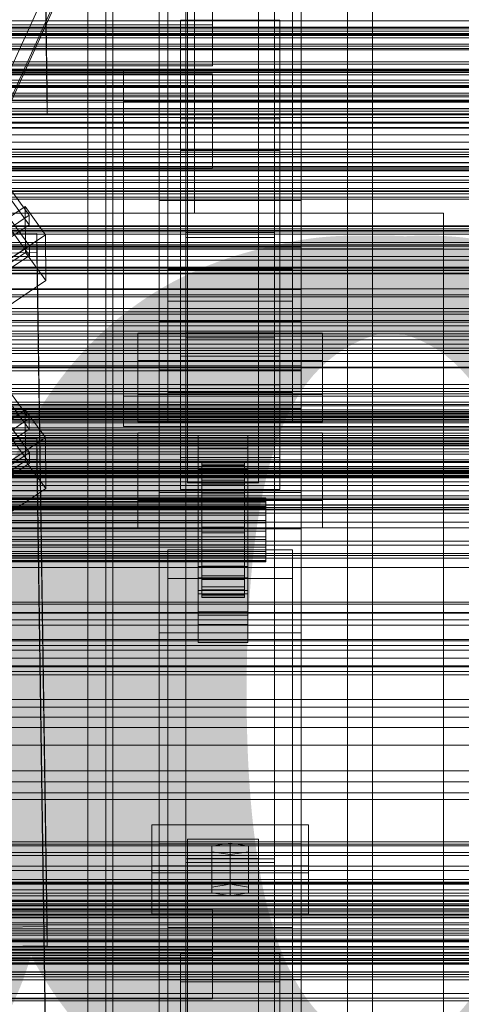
# Model space of a CAD drawing. Header units: millimetres. Extents: x -3490 to 61924, y -72580 to 6847.
# Tile 123 of 256: x 371 to 495, y -35163 to -34886. Entities that reach past the tile are written whole.
import ezdxf

# ---------------------------------------------------------------- set-up
doc = ezdxf.new("R2010")
doc.units = ezdxf.units.MM
for name, color, linetype, lineweight in [('COTAS_O', 1, 'Continuous', 0), ('COTAS_P', 1, 'Continuous', 0), ('frontal_briquetadora', 7, 'Continuous', 0), ('frontal_C01', 7, 'Continuous', 0), ('frontal_C02', 7, 'Continuous', 0), ('frontal_C03', 7, 'Continuous', 0), ('frontal_mezcladora', 7, 'Continuous', 0), ('frontal_secador', 7, 'Continuous', 0), ('frontal_tolva-C01', 7, 'Continuous', 0)]:
    doc.layers.add(name, color=color, linetype=linetype, lineweight=lineweight)
doc.dimstyles.new('R19_100', dxfattribs={"dimtxt": 250, "dimasz": 150, "dimexe": 150, "dimexo": 80, "dimgap": 100, "dimtad": 1, "dimtih": 1, "dimtoh": 1, "dimdsep": 46, "dimcen": 0.09, "dimadec": 0, "dimazin": 0, "dimtfac": 1, "dimtdec": 4, "dimtofl": 0, "dimtmove": 0, "dimatfit": 3, "dimfxl": 1, "dimtolj": 1, "dimtzin": 0, "dimarcsym": 0})

# ---------------------------------------------------------------- blocks, each defined once
blk = doc.blocks.new('DIM_R29_52')
at = {"layer": 'COTAS_P'}
for p, q in [((-1750, -34600), (-1600, -34555)), ((2600, -34600), (2450, -34555)), ((-1750, -35500), (-1750, -34600)), ((-1750, -34600), (2600, -34600)), ((-1750, -34600), (-1600, -34645)), ((2600, -34600), (2450, -34645)), ((2600, -35500), (2600, -34600))]:
    blk.add_line(p, q, dxfattribs=at)
blk.add_text('4350 P', height=250, dxfattribs=at).set_placement((425, -34500))
blk = doc.blocks.new('DIM_R29_58')
at = {"layer": 'COTAS_P'}
for p, q in [((-150, -32300), (550, -32300)), ((550, -32300), (505, -32450)), ((550, -34900), (550, -32300)), ((550, -32300), (595, -32450)), ((550, -34900), (505, -34750)), ((550, -34900), (595, -34750)), ((-150, -34900), (550, -34900))]:
    blk.add_line(p, q, dxfattribs=at)
blk.add_text('2600 P', height=250, rotation=90, dxfattribs=at).set_placement((450, -33600))
blk = doc.blocks.new('DIM_R29_61')
at = {"layer": 'COTAS_O'}
for p, q in [((-650, -34200), (-500, -34155)), ((650, -34200), (500, -34155)), ((-650, -34900), (-650, -34200)), ((-650, -34200), (650, -34200)), ((-650, -34200), (-500, -34245)), ((650, -34200), (500, -34245)), ((650, -34900), (650, -34200))]:
    blk.add_line(p, q, dxfattribs=at)
blk.add_text('1300 O', height=250, dxfattribs=at).set_placement((0, -34100))
blk = doc.blocks.new('DIM_R29_63')
at = {"layer": 'COTAS_O'}
for p, q in [((-1480, -35300), (-1330, -35255)), ((490, -35300), (340, -35255)), ((-1480, -36000), (-1480, -35300)), ((-1480, -35300), (490, -35300)), ((-1480, -35300), (-1330, -35345)), ((490, -35300), (340, -35345)), ((490, -36000), (490, -35300))]:
    blk.add_line(p, q, dxfattribs=at)
blk.add_text('1970 O', height=250, dxfattribs=at).set_placement((-495, -35200))
blk = doc.blocks.new('DIM_R29_65')
at = {"layer": 'COTAS_O'}
for p, q in [((-1400, -35300), (-1250, -35255)), ((1400, -35300), (1250, -35255)), ((-1400, -36000), (-1400, -35300)), ((-1400, -35300), (1400, -35300)), ((-1400, -35300), (-1250, -35345)), ((1400, -35300), (1250, -35345)), ((1400, -36000), (1400, -35300))]:
    blk.add_line(p, q, dxfattribs=at)
blk.add_text('2800 O', height=250, dxfattribs=at).set_placement((0, -35200))
blk = doc.blocks.new('DIM_R29_66')
at = {"layer": 'COTAS_P'}
for p, q in [((-305, -34680), (395, -34680)), ((395, -34680), (350, -34830)), ((395, -36000), (395, -34680)), ((395, -34680), (440, -34830)), ((395, -36000), (350, -35850)), ((395, -36000), (440, -35850)), ((-305, -36000), (395, -36000))]:
    blk.add_line(p, q, dxfattribs=at)
blk.add_text('1320 P', height=250, rotation=90, dxfattribs=at).set_placement((295, -35340))
blk = doc.blocks.new('DIM_R29_67')
at = {"layer": 'COTAS_P'}
for p, q in [((-305, -35300), (-155, -35255)), ((345, -35300), (195, -35255)), ((-305, -36000), (-305, -35300)), ((-305, -35300), (345, -35300)), ((-305, -35300), (-155, -35345)), ((345, -35300), (195, -35345)), ((345, -36000), (345, -35300))]:
    blk.add_line(p, q, dxfattribs=at)
blk.add_text('650 P', height=250, dxfattribs=at).set_placement((20, -35200))

msp = doc.modelspace()

# ---------------------------------------------------------------- linework, layer by layer
at = {"layer": 'frontal_briquetadora'}
for p, q in [((410, -34940), (410, -34760)), ((420, -34940), (420, -34760)), ((-490, -34940), (490, -34940)), ((320, -34940), (490, -34940)), ((410, -34940), (420, -34940)), ((490, -35980), (490, -34940)), ((340, -34950), (490, -34950)), ((490, -35980), (490, -34950))]:
    msp.add_line(p, q, dxfattribs=at)
at = {"layer": 'frontal_C01'}
for p, q in [((390, -35975), (390, -34599.343)), ((397, -35975), (397, -34599.343)), ((463, -35975), (463, -34599.343)), ((470, -35975), (470, -34599.343)), ((410, -34970.428), (410, -34646.889)), ((450, -34646.889), (450, -34970.428)), ((410, -35018.576), (410, -34695.038)), ((410, -35019.521), (410, -34695.982)), ((450, -35018.576), (450, -34695.038)), ((450, -34695.982), (450, -35019.521)), ((417.5, -35304.951), (417.5, -34702.151)), ((442.5, -34702.151), (442.5, -35304.951)), ((412.5, -34990.458), (412.5, -34711.197)), ((447.5, -34711.197), (447.5, -34990.458)), ((412.5, -34998.546), (412.5, -34719.286)), ((447.5, -34998.546), (447.5, -34719.286)), ((417.5, -35331.131), (417.5, -34728.332)), ((442.5, -35331.131), (442.5, -34728.332)), ((410, -35058.04), (410, -34734.501)), ((450, -35058.04), (450, -34734.501)), ((425, -34873.219), (425, -34886.916)), ((416, -34893.741), (416, -34885.653)), ((416, -34885.653), (444, -34885.653)), ((416, -34980.234), (416, -34885.653)), ((425, -34898.471), (425, -34884.775)), ((444, -34885.653), (444, -34893.741)), ((444, -34885.653), (444, -34980.234)), ((425, -34886.916), (-425, -34886.916)), ((425, -34898.471), (425, -34886.916)), ((444, -34893.741), (416, -34893.741)), ((416, -34893.741), (416, -34988.322)), ((444, -34988.322), (444, -34893.741)), ((-425, -34898.471), (425, -34898.471)), ((345.969, -34902.663), (373.501, -34940.517)), ((373.513, -34943.213), (345.981, -34905.359)), ((346.008, -34911.29), (373.539, -34949.145)), ((373.551, -34951.841), (346.02, -34913.987)), ((360.882, -34945.867), (372.35, -34938.131)), ((372.35, -34938.131), (372.408, -34951.072)), ((372.35, -34938.131), (378.086, -34946.017)), ((373.501, -34940.517), (362.033, -34948.253)), ((373.513, -34943.213), (373.501, -34940.517)), ((362.045, -34950.95), (373.513, -34943.213)), ((357.646, -34945.896), (375.644, -34945.651)), ((378.086, -34946.017), (366.618, -34953.754)), ((375.644, -34945.651), (375.644, -34951.044)), ((375.644, -34945.651), (378.512, -35140.762)), ((378.143, -34958.959), (378.086, -34946.017)), ((373.539, -34949.145), (362.071, -34956.881)), ((373.551, -34951.841), (373.539, -34949.145)), ((375.644, -34951.044), (357.646, -34951.289)), ((372.408, -34951.072), (360.939, -34958.809)), ((362.083, -34959.577), (373.551, -34951.841)), ((378.143, -34958.959), (372.408, -34951.072)), ((378.512, -35146.154), (375.644, -34951.044)), ((366.675, -34966.695), (378.143, -34958.959)), ((450, -34970.428), (410, -34970.428)), ((410, -34970.428), (410, -35018.576)), ((410, -35293.967), (410, -34970.428)), ((450, -35018.576), (450, -34970.428)), ((450, -34970.428), (450, -35293.967)), ((404, -34990.98), (404, -34973.724)), ((404, -34973.724), (456, -34973.724)), ((404, -34981.428), (404, -34973.724)), ((456, -34973.724), (456, -34990.98)), ((456, -34973.724), (456, -34981.428)), ((444, -34980.234), (416, -34980.234)), ((416, -34980.234), (416, -34988.322)), ((444, -34988.322), (444, -34980.234)), ((456, -34981.428), (404, -34981.428)), ((404, -34981.428), (404, -34998.684)), ((456, -34998.684), (456, -34981.428)), ((-450, -34984.295), (450, -34984.295)), ((450, -34984.295), (450, -34995.08)), ((450, -34984.295), (450, -35017.999)), ((416, -34988.322), (444, -34988.322)), ((456, -34990.98), (404, -34990.98)), ((404, -34990.98), (404, -34998.684)), ((447.5, -34990.458), (412.5, -34990.458)), ((412.5, -34990.458), (412.5, -34998.546)), ((447.5, -34998.546), (447.5, -34990.458)), ((456, -34998.684), (456, -34990.98)), ((450, -34995.08), (-450, -34995.08)), ((450, -35028.784), (450, -34995.08)), ((404, -34998.684), (456, -34998.684)), ((412.5, -34998.546), (447.5, -34998.546)), ((450, -35017.999), (-450, -35017.999)), ((410, -35018.576), (450, -35018.576)), ((410, -35342.115), (410, -35018.576)), ((450, -35028.784), (450, -35017.999)), ((450, -35342.115), (450, -35018.576)), ((450, -35019.521), (410, -35019.521)), ((410, -35019.521), (410, -35058.04)), ((410, -35343.06), (410, -35019.521)), ((450, -35058.04), (450, -35019.521)), ((450, -35019.521), (450, -35343.06)), ((-450, -35028.784), (450, -35028.784)), ((412.5, -35042.824), (412.5, -35034.736)), ((412.5, -35034.736), (447.5, -35034.736)), ((412.5, -35313.997), (412.5, -35034.736)), ((447.5, -35034.736), (447.5, -35042.824)), ((447.5, -35034.736), (447.5, -35313.997)), ((447.5, -35042.824), (412.5, -35042.824)), ((412.5, -35322.085), (412.5, -35042.824)), ((447.5, -35322.085), (447.5, -35042.824)), ((410, -35058.04), (450, -35058.04)), ((410, -35381.578), (410, -35058.04)), ((450, -35381.578), (450, -35058.04)), ((408, -35125.636), (408, -35112.155)), ((408, -35112.155), (452, -35112.155)), ((408, -35123.711), (408, -35112.155)), ((452, -35112.155), (452, -35125.636)), ((452, -35112.155), (452, -35123.711)), ((418, -35121.592), (418, -35116.199)), ((418, -35116.199), (438, -35116.199)), ((418, -35264.72), (418, -35116.199)), ((438, -35116.199), (438, -35121.592)), ((438, -35116.199), (438, -35264.72)), ((430, -35117.278), (424.804, -35118.087)), ((424.804, -35118.087), (424.804, -35119.704)), ((424.804, -35129.642), (424.804, -35118.087)), ((435.196, -35118.087), (430, -35117.278)), ((430, -35128.833), (430, -35117.278)), ((435.196, -35119.704), (435.196, -35118.087)), ((435.196, -35129.642), (435.196, -35118.087)), ((438, -35121.592), (418, -35121.592)), ((418, -35121.592), (418, -35270.113)), ((424.804, -35119.704), (430, -35120.513)), ((424.804, -35131.26), (424.804, -35119.704)), ((430, -35120.513), (435.196, -35119.704)), ((430, -35120.513), (430, -35132.069)), ((435.196, -35131.26), (435.196, -35119.704)), ((438, -35270.113), (438, -35121.592)), ((452, -35123.711), (408, -35123.711)), ((408, -35123.711), (408, -35137.191)), ((452, -35137.191), (452, -35123.711)), ((452, -35125.636), (408, -35125.636)), ((408, -35125.636), (408, -35137.191)), ((452, -35137.191), (452, -35125.636)), ((424.804, -35129.642), (430, -35128.833)), ((424.804, -35131.26), (424.804, -35129.642)), ((430, -35128.833), (435.196, -35129.642)), ((435.196, -35129.642), (435.196, -35131.26)), ((430, -35132.069), (424.804, -35131.26)), ((435.196, -35131.26), (430, -35132.069)), ((-425, -35135.832), (425, -35135.832)), ((408, -35137.191), (452, -35137.191)), ((425, -35135.832), (425, -35149.529)), ((425, -35135.832), (425, -35147.388)), ((378.512, -35140.762), (360.514, -35141.007)), ((378.512, -35146.154), (378.512, -35140.762)), ((360.514, -35146.4), (378.512, -35146.154)), ((425, -35147.388), (-425, -35147.388)), ((425, -35149.529), (-425, -35149.529)), ((416, -35156.354), (416, -35148.266)), ((416, -35148.266), (444, -35148.266)), ((416, -35244.457), (416, -35148.266)), ((425, -35161.084), (425, -35147.388)), ((425, -35161.084), (425, -35149.529)), ((444, -35148.266), (444, -35156.354)), ((444, -35148.266), (444, -35244.457)), ((444, -35156.354), (416, -35156.354)), ((416, -35156.354), (416, -35252.546)), ((444, -35252.546), (444, -35156.354)), ((-425, -35161.084), (425, -35161.084))]:
    msp.add_line(p, q, dxfattribs=at)
at = {"layer": 'frontal_C02'}
for p, q in [((390, -35975), (390, -33530.372)), ((397, -35975), (397, -33530.372)), ((463, -35975), (463, -33530.372)), ((470, -35975), (470, -33530.372)), ((390, -35975), (390, -34035.57)), ((397, -35975), (397, -34035.57)), ((463, -35975), (463, -34035.57)), ((470, -35975), (470, -34035.57)), ((417.5, -34946.786), (417.5, -34407.76)), ((442.5, -34407.76), (442.5, -34946.786)), ((417.5, -34973.672), (417.5, -34434.646)), ((442.5, -34973.672), (442.5, -34434.646)), ((410, -34936.365), (410, -34578.704)), ((450, -34578.704), (450, -34936.365)), ((410, -34984.093), (410, -34626.431)), ((450, -34984.093), (450, -34626.431)), ((375.644, -34712.717), (378.512, -34906.121)), ((378.512, -34912.083), (375.644, -34718.678)), ((410, -35117.436), (410, -34759.774)), ((450, -34759.774), (450, -35117.436)), ((412.5, -34955.758), (412.5, -34774.394)), ((447.5, -34774.394), (447.5, -34955.758)), ((412.5, -34964.7), (412.5, -34783.336)), ((447.5, -34964.7), (447.5, -34783.336)), ((410, -35155.618), (410, -34797.956)), ((450, -35155.618), (450, -34797.956)), ((390, -35975), (390, -34840.309)), ((397, -35975), (397, -34840.309)), ((463, -35975), (463, -34840.309)), ((470, -35975), (470, -34840.309)), ((418, -35009.912), (418, -34862.689)), ((438, -34862.689), (438, -35009.912)), ((418, -34868.65), (418, -35015.873)), ((438, -35015.873), (438, -34868.65)), ((-425, -34900.768), (425, -34900.768)), ((425, -34900.768), (425, -34915.909)), ((425, -34900.768), (425, -34912.223)), ((378.512, -34906.121), (360.514, -34906.365)), ((378.512, -34912.083), (378.512, -34906.121)), ((425, -34912.223), (-425, -34912.223)), ((360.514, -34912.326), (378.512, -34912.083)), ((416, -34922.355), (416, -34913.413)), ((416, -34913.413), (444, -34913.413)), ((416, -35008.764), (416, -34913.413)), ((425, -34927.364), (425, -34912.223)), ((444, -34913.413), (444, -34922.355)), ((444, -34913.413), (444, -35008.764)), ((425, -34915.909), (-425, -34915.909)), ((425, -34927.364), (425, -34915.909)), ((444, -34922.355), (416, -34922.355)), ((416, -34922.355), (416, -35017.705)), ((444, -35017.705), (444, -34922.355)), ((-425, -34927.364), (425, -34927.364)), ((450, -34936.365), (410, -34936.365)), ((410, -34936.365), (410, -34984.093)), ((410, -35294.027), (410, -34936.365)), ((450, -34984.093), (450, -34936.365)), ((450, -34936.365), (450, -35294.027)), ((442.5, -34945.388), (417.5, -34945.388)), ((417.5, -34945.388), (417.5, -34975.07)), ((417.5, -35121.685), (417.5, -34945.388)), ((417.5, -34973.672), (417.5, -34946.786)), ((417.5, -34946.786), (442.5, -34946.786)), ((442.5, -34975.07), (442.5, -34945.388)), ((442.5, -34945.388), (442.5, -35121.685)), ((442.5, -34946.786), (442.5, -34973.672)), ((-450, -34949.495), (450, -34949.495)), ((450, -34949.495), (450, -34961.417)), ((450, -34949.495), (450, -34982.905)), ((447.5, -34955.758), (412.5, -34955.758)), ((412.5, -34955.758), (412.5, -34964.7)), ((447.5, -34964.7), (447.5, -34955.758)), ((345.969, -34960.261), (373.501, -34997.783)), ((450, -34961.417), (-450, -34961.417)), ((373.513, -35000.764), (345.981, -34963.241)), ((450, -34994.827), (450, -34961.417)), ((412.5, -34964.7), (447.5, -34964.7)), ((346.008, -34969.798), (373.539, -35007.321)), ((373.551, -35010.301), (346.02, -34972.779)), ((442.5, -34973.672), (417.5, -34973.672)), ((417.5, -34975.07), (442.5, -34975.07)), ((417.5, -35151.368), (417.5, -34975.07)), ((442.5, -35151.368), (442.5, -34975.07)), ((450, -34982.905), (-450, -34982.905)), ((450, -34994.827), (450, -34982.905)), ((410, -34984.093), (450, -34984.093)), ((410, -35341.755), (410, -34984.093)), ((450, -35341.755), (450, -34984.093)), ((-450, -34994.827), (450, -34994.827)), ((360.882, -35002.995), (372.35, -34995.326)), ((372.35, -34995.326), (372.408, -35009.632)), ((372.35, -34995.326), (378.086, -35003.143)), ((373.501, -34997.783), (362.033, -35005.452)), ((373.513, -35000.764), (373.501, -34997.783)), ((362.045, -35008.433), (373.513, -35000.764)), ((404, -35020.863), (404, -35001.788)), ((404, -35001.788), (456, -35001.788)), ((404, -35009.424), (404, -35001.788)), ((421, -35006.094), (421, -35002.517)), ((421, -35002.517), (435, -35002.517)), ((421, -35042.608), (421, -35002.517)), ((435, -35002.517), (435, -35006.094)), ((435, -35002.517), (435, -35042.608)), ((456, -35001.788), (456, -35020.863)), ((456, -35001.788), (456, -35009.424)), ((357.646, -35003.454), (375.644, -35003.211)), ((378.086, -35003.143), (366.618, -35010.812)), ((375.644, -35003.211), (375.644, -35009.172)), ((375.644, -35003.211), (378.512, -35196.616)), ((378.143, -35017.449), (378.086, -35003.143)), ((373.539, -35007.321), (362.071, -35014.99)), ((373.551, -35010.301), (373.539, -35007.321)), ((435, -35006.094), (421, -35006.094)), ((421, -35006.094), (421, -35046.185)), ((435, -35046.185), (435, -35006.094)), ((375.644, -35009.172), (357.646, -35009.416)), ((372.408, -35009.632), (360.939, -35017.301)), ((362.083, -35017.97), (373.551, -35010.301)), ((378.143, -35017.449), (372.408, -35009.632)), ((378.512, -35202.577), (375.644, -35009.172)), ((456, -35009.424), (404, -35009.424)), ((404, -35009.424), (404, -35028.499)), ((444, -35008.764), (416, -35008.764)), ((416, -35008.764), (416, -35017.705)), ((438, -35009.912), (418, -35009.912)), ((418, -35009.912), (418, -35015.873)), ((422, -35020.127), (422, -35010.136)), ((422, -35010.136), (422, -35010.582)), ((422, -35010.136), (434, -35010.136)), ((422, -35010.983), (422, -35010.136)), ((422, -35020.339), (422, -35010.582)), ((422, -35010.582), (422, -35012.291)), ((422, -35010.582), (434, -35010.582)), ((434, -35010.582), (434, -35010.136)), ((434, -35010.136), (434, -35020.127)), ((434, -35010.136), (434, -35010.983)), ((434, -35012.291), (434, -35010.582)), ((434, -35010.582), (434, -35020.339)), ((438, -35015.873), (438, -35009.912)), ((444, -35017.705), (444, -35008.764)), ((456, -35028.499), (456, -35009.424)), ((421, -35015.632), (421, -35012.055)), ((421, -35012.055), (435, -35012.055)), ((421, -35052.146), (421, -35012.055)), ((422, -35020.529), (422, -35010.983)), ((422, -35010.983), (434, -35010.983)), ((422, -35013.067), (422, -35010.983)), ((422, -35021.148), (422, -35012.291)), ((422, -35012.291), (422, -35015.147)), ((422, -35012.291), (434, -35012.291)), ((422, -35021.516), (422, -35013.067)), ((422, -35013.067), (434, -35013.067)), ((422, -35016.245), (422, -35013.067)), ((434, -35010.983), (434, -35020.529)), ((434, -35010.983), (434, -35013.067)), ((434, -35015.147), (434, -35012.291)), ((434, -35012.291), (434, -35021.148)), ((434, -35013.067), (434, -35021.516)), ((434, -35013.067), (434, -35016.245)), ((435, -35012.055), (435, -35015.632)), ((435, -35012.055), (435, -35052.146)), ((418, -35015.873), (438, -35015.873)), ((435, -35015.632), (421, -35015.632)), ((421, -35015.632), (421, -35055.723)), ((422, -35022.501), (422, -35015.147)), ((422, -35015.147), (422, -35018.956)), ((422, -35015.147), (434, -35015.147)), ((422, -35023.021), (422, -35016.245)), ((422, -35016.245), (434, -35016.245)), ((422, -35020.3), (422, -35016.245)), ((434, -35018.956), (434, -35015.147)), ((434, -35015.147), (434, -35022.501)), ((434, -35016.245), (434, -35023.021)), ((434, -35016.245), (434, -35020.3)), ((435, -35055.723), (435, -35015.632)), ((366.675, -35025.118), (378.143, -35017.449)), ((416, -35017.705), (444, -35017.705)), ((422, -35024.305), (422, -35018.956)), ((422, -35018.956), (422, -35023.457)), ((422, -35018.956), (434, -35018.956)), ((434, -35023.457), (434, -35018.956)), ((434, -35018.956), (434, -35024.305)), ((-440, -35020.127), (440, -35020.127)), ((-440, -35020.339), (440, -35020.339)), ((-440, -35020.529), (440, -35020.529)), ((-440, -35021.148), (440, -35021.148)), ((-440, -35021.516), (440, -35021.516)), ((456, -35020.863), (404, -35020.863)), ((404, -35020.863), (404, -35028.499)), ((422, -35020.339), (422, -35020.127)), ((434, -35020.127), (422, -35020.127)), ((422, -35020.127), (422, -35020.529)), ((422, -35024.942), (422, -35020.3)), ((422, -35020.3), (434, -35020.3)), ((422, -35024.956), (422, -35020.3)), ((422, -35021.148), (422, -35020.339)), ((434, -35020.339), (422, -35020.339)), ((434, -35020.529), (422, -35020.529)), ((422, -35020.529), (422, -35021.516)), ((422, -35022.501), (422, -35021.148)), ((434, -35021.148), (422, -35021.148)), ((434, -35021.516), (422, -35021.516)), ((422, -35021.516), (422, -35023.021)), ((434, -35020.127), (434, -35020.339)), ((434, -35020.529), (434, -35020.127)), ((434, -35020.3), (434, -35024.942)), ((434, -35020.3), (434, -35024.956)), ((434, -35020.339), (434, -35021.148)), ((434, -35021.516), (434, -35020.529)), ((434, -35021.148), (434, -35022.501)), ((434, -35023.021), (434, -35021.516)), ((440, -35020.339), (440, -35020.127)), ((440, -35020.127), (440, -35020.529)), ((440, -35021.148), (440, -35020.339)), ((440, -35020.529), (440, -35021.516)), ((440, -35022.501), (440, -35021.148)), ((440, -35021.516), (440, -35023.021)), ((456, -35028.499), (456, -35020.863)), ((-440, -35022.501), (440, -35022.501)), ((-440, -35023.021), (440, -35023.021)), ((-440, -35024.305), (440, -35024.305)), ((422, -35024.305), (422, -35022.501)), ((434, -35022.501), (422, -35022.501)), ((434, -35023.021), (422, -35023.021)), ((422, -35023.021), (422, -35024.942)), ((422, -35023.457), (422, -35026.437)), ((434, -35023.457), (422, -35023.457)), ((422, -35023.457), (422, -35028.344)), ((422, -35026.437), (422, -35024.305)), ((434, -35024.305), (422, -35024.305)), ((434, -35022.501), (434, -35024.305)), ((434, -35024.942), (434, -35023.021)), ((434, -35026.437), (434, -35023.457)), ((434, -35028.344), (434, -35023.457)), ((434, -35024.305), (434, -35026.437)), ((440, -35024.305), (440, -35022.501)), ((440, -35023.021), (440, -35024.942)), ((440, -35026.437), (440, -35024.305)), ((-440, -35024.942), (440, -35024.942)), ((440, -35026.437), (-440, -35026.437)), ((-440, -35027.148), (440, -35027.148)), ((434, -35024.942), (422, -35024.942)), ((422, -35024.942), (422, -35027.148)), ((422, -35027.148), (422, -35024.956)), ((422, -35024.956), (434, -35024.956)), ((422, -35029.896), (422, -35024.956)), ((422, -35026.437), (434, -35026.437)), ((422, -35028.752), (422, -35026.437)), ((434, -35027.148), (422, -35027.148)), ((422, -35027.148), (422, -35029.487)), ((434, -35027.148), (434, -35024.942)), ((434, -35024.956), (434, -35027.148)), ((434, -35024.956), (434, -35029.896)), ((434, -35026.437), (434, -35028.752)), ((434, -35029.487), (434, -35027.148)), ((440, -35024.942), (440, -35027.148)), ((440, -35028.752), (440, -35026.437)), ((440, -35027.148), (440, -35029.487)), ((-440, -35028.752), (440, -35028.752)), ((-440, -35029.487), (440, -35029.487)), ((404, -35028.499), (456, -35028.499)), ((422, -35028.752), (422, -35028.344)), ((422, -35028.344), (422, -35033.284)), ((422, -35028.344), (434, -35028.344)), ((422, -35031.092), (422, -35028.752)), ((434, -35028.752), (422, -35028.752)), ((422, -35029.487), (422, -35029.896)), ((434, -35029.487), (422, -35029.487)), ((422, -35029.487), (422, -35031.802)), ((422, -35029.896), (434, -35029.896)), ((422, -35034.783), (422, -35029.896)), ((434, -35033.284), (434, -35028.344)), ((434, -35028.344), (434, -35028.752)), ((434, -35028.752), (434, -35031.092)), ((434, -35029.896), (434, -35029.487)), ((434, -35031.802), (434, -35029.487)), ((434, -35029.896), (434, -35034.783)), ((440, -35031.092), (440, -35028.752)), ((440, -35029.487), (440, -35031.802)), ((-440, -35031.092), (440, -35031.092)), ((-440, -35031.802), (440, -35031.802)), ((422, -35033.298), (422, -35031.092)), ((422, -35031.092), (422, -35033.284)), ((434, -35031.092), (422, -35031.092)), ((422, -35031.802), (422, -35034.783)), ((434, -35031.802), (422, -35031.802)), ((422, -35031.802), (422, -35033.934)), ((434, -35033.284), (434, -35031.092)), ((434, -35031.092), (434, -35033.298)), ((434, -35034.783), (434, -35031.802)), ((434, -35033.934), (434, -35031.802)), ((440, -35033.298), (440, -35031.092)), ((440, -35031.802), (440, -35033.934)), ((-440, -35033.298), (440, -35033.298)), ((-440, -35033.934), (440, -35033.934)), ((-440, -35035.219), (440, -35035.219)), ((-440, -35035.738), (440, -35035.738)), ((422, -35033.284), (422, -35037.94)), ((422, -35033.284), (434, -35033.284)), ((422, -35035.219), (422, -35033.298)), ((422, -35033.298), (422, -35037.94)), ((434, -35033.298), (422, -35033.298)), ((422, -35033.934), (422, -35039.284)), ((434, -35033.934), (422, -35033.934)), ((422, -35033.934), (422, -35035.738)), ((422, -35034.783), (434, -35034.783)), ((422, -35039.284), (422, -35034.783)), ((422, -35036.724), (422, -35035.219)), ((422, -35035.219), (422, -35041.995)), ((434, -35035.219), (422, -35035.219)), ((422, -35035.738), (422, -35043.092)), ((434, -35035.738), (422, -35035.738)), ((422, -35035.738), (422, -35037.091)), ((434, -35037.94), (434, -35033.284)), ((434, -35037.94), (434, -35033.298)), ((434, -35033.298), (434, -35035.219)), ((434, -35039.284), (434, -35033.934)), ((434, -35035.738), (434, -35033.934)), ((434, -35034.783), (434, -35039.284)), ((434, -35041.995), (434, -35035.219)), ((434, -35035.219), (434, -35036.724)), ((434, -35043.092), (434, -35035.738)), ((434, -35037.091), (434, -35035.738)), ((440, -35035.219), (440, -35033.298)), ((440, -35033.934), (440, -35035.738)), ((440, -35036.724), (440, -35035.219)), ((440, -35035.738), (440, -35037.091)), ((-440, -35036.724), (440, -35036.724)), ((-440, -35037.091), (440, -35037.091)), ((-440, -35037.711), (440, -35037.711)), ((-440, -35037.901), (440, -35037.901)), ((-440, -35038.112), (440, -35038.112)), ((422, -35037.711), (422, -35036.724)), ((422, -35036.724), (422, -35045.173)), ((434, -35036.724), (422, -35036.724)), ((422, -35037.091), (422, -35045.949)), ((434, -35037.091), (422, -35037.091)), ((422, -35037.091), (422, -35037.901)), ((422, -35038.112), (422, -35037.711)), ((422, -35037.711), (422, -35047.256)), ((434, -35037.711), (422, -35037.711)), ((422, -35037.901), (422, -35047.658)), ((434, -35037.901), (422, -35037.901)), ((422, -35037.901), (422, -35038.112)), ((422, -35037.94), (422, -35041.995)), ((422, -35037.94), (434, -35037.94)), ((422, -35038.112), (422, -35048.104)), ((434, -35038.112), (422, -35038.112)), ((434, -35045.173), (434, -35036.724)), ((434, -35036.724), (434, -35037.711)), ((434, -35045.949), (434, -35037.091)), ((434, -35037.901), (434, -35037.091)), ((434, -35047.256), (434, -35037.711)), ((434, -35037.711), (434, -35038.112)), ((434, -35047.658), (434, -35037.901)), ((434, -35038.112), (434, -35037.901)), ((434, -35041.995), (434, -35037.94)), ((434, -35048.104), (434, -35038.112)), ((440, -35037.711), (440, -35036.724)), ((440, -35037.091), (440, -35037.901)), ((440, -35038.112), (440, -35037.711)), ((440, -35037.901), (440, -35038.112)), ((421, -35053.157), (421, -35039.447)), ((421, -35039.447), (435, -35039.447)), ((421, -35047.083), (421, -35039.447)), ((422, -35039.284), (434, -35039.284)), ((422, -35043.092), (422, -35039.284)), ((434, -35039.284), (434, -35043.092)), ((435, -35039.447), (435, -35053.157)), ((435, -35039.447), (435, -35047.083)), ((435, -35042.608), (421, -35042.608)), ((421, -35042.608), (421, -35046.185)), ((422, -35041.995), (422, -35045.173)), ((422, -35041.995), (434, -35041.995)), ((422, -35043.092), (434, -35043.092)), ((422, -35045.949), (422, -35043.092)), ((434, -35045.173), (434, -35041.995)), ((434, -35043.092), (434, -35045.949)), ((435, -35046.185), (435, -35042.608)), ((421, -35046.185), (435, -35046.185)), ((422, -35045.173), (422, -35047.256)), ((422, -35045.173), (434, -35045.173)), ((422, -35045.949), (434, -35045.949)), ((422, -35047.658), (422, -35045.949)), ((434, -35047.256), (434, -35045.173)), ((434, -35045.949), (434, -35047.658)), ((435, -35047.083), (421, -35047.083)), ((421, -35047.083), (421, -35060.793)), ((422, -35047.256), (422, -35048.104)), ((422, -35047.256), (434, -35047.256)), ((422, -35047.658), (434, -35047.658)), ((422, -35048.104), (422, -35047.658)), ((422, -35048.104), (434, -35048.104)), ((434, -35048.104), (434, -35047.256)), ((434, -35047.658), (434, -35048.104)), ((435, -35060.793), (435, -35047.083)), ((435, -35052.146), (421, -35052.146)), ((421, -35052.146), (421, -35055.723)), ((435, -35055.723), (435, -35052.146)), ((435, -35053.157), (421, -35053.157)), ((421, -35053.157), (421, -35060.793)), ((435, -35060.793), (435, -35053.157)), ((421, -35055.723), (435, -35055.723)), ((421, -35060.793), (435, -35060.793)), ((450, -35117.436), (410, -35117.436)), ((410, -35117.436), (410, -35155.618)), ((410, -35475.098), (410, -35117.436)), ((450, -35155.618), (450, -35117.436)), ((450, -35117.436), (450, -35475.098)), ((417.5, -35151.368), (417.5, -35121.685)), ((417.5, -35121.685), (442.5, -35121.685)), ((442.5, -35121.685), (442.5, -35151.368)), ((442.5, -35122.744), (417.5, -35122.744)), ((417.5, -35122.744), (417.5, -35150.31)), ((417.5, -35598.77), (417.5, -35122.744)), ((442.5, -35150.31), (442.5, -35122.744)), ((442.5, -35122.744), (442.5, -35598.77)), ((412.5, -35140.997), (412.5, -35132.056)), ((412.5, -35132.056), (447.5, -35132.056)), ((412.5, -35313.42), (412.5, -35132.056)), ((447.5, -35132.056), (447.5, -35140.997)), ((447.5, -35132.056), (447.5, -35313.42)), ((447.5, -35140.997), (412.5, -35140.997)), ((412.5, -35322.362), (412.5, -35140.997)), ((447.5, -35322.362), (447.5, -35140.997)), ((417.5, -35150.31), (442.5, -35150.31)), ((417.5, -35626.336), (417.5, -35150.31)), ((442.5, -35151.368), (417.5, -35151.368)), ((442.5, -35626.336), (442.5, -35150.31)), ((410, -35155.618), (450, -35155.618)), ((410, -35513.28), (410, -35155.618)), ((450, -35513.28), (450, -35155.618))]:
    msp.add_line(p, q, dxfattribs=at)
at = {"layer": 'frontal_C03'}
for p, q in [((1250, -34885.8), (-1250, -34885.8)), ((1250, -34888.107), (-1250, -34888.107)), ((1250, -34888.761), (-1250, -34888.761)), ((1250, -34889.642), (-1250, -34889.642)), ((1250, -34899.448), (-1250, -34899.448)), ((1250, -34900.33), (-1250, -34900.33)), ((1250, -34900.983), (-1250, -34900.983)), ((1250, -34903.291), (-1250, -34903.291)), ((-1250, -34904.348), (1250, -34904.348)), ((1250, -34907.2), (-1250, -34907.2)), ((1250, -34908.257), (-1250, -34908.257)), ((1250, -34910.565), (-1250, -34910.565)), ((1250, -34911.218), (-1250, -34911.218)), ((1250, -34912.1), (-1250, -34912.1)), ((1250, -34921.906), (-1250, -34921.906)), ((1250, -34922.787), (-1250, -34922.787)), ((1250, -34923.441), (-1250, -34923.441)), ((1250, -34925.748), (-1250, -34925.748)), ((-1250, -34926.806), (1250, -34926.806)), ((1250, -34929.658), (-1250, -34929.658)), ((1250, -34930.715), (-1250, -34930.715)), ((1250, -34933.022), (-1250, -34933.022)), ((1250, -34933.676), (-1250, -34933.676)), ((1250, -34934.557), (-1250, -34934.557)), ((1250, -34944.364), (-1250, -34944.364)), ((1250, -34945.245), (-1250, -34945.245)), ((1250, -34945.898), (-1250, -34945.898)), ((1250, -34948.206), (-1250, -34948.206)), ((-1250, -34949.263), (1250, -34949.263)), ((1530, -34950.129), (-1530, -34950.129)), ((1250, -34952.115), (-1250, -34952.115)), ((1530, -34955.129), (-1530, -34955.129)), ((1250, -34953.173), (-1250, -34953.173)), ((1250, -34955.48), (-1250, -34955.48)), ((1270, -34955.96), (-1270, -34955.96)), ((-1270, -34956.859), (1270, -34956.859)), ((1250, -34956.134), (-1250, -34956.134)), ((1250, -34957.015), (-1250, -34957.015)), ((-1500, -34961.228), (1500, -34961.228)), ((1250, -34966.821), (-1250, -34966.821)), ((1250, -34967.703), (-1250, -34967.703)), ((1250, -34968.356), (-1250, -34968.356)), ((1500, -34970.211), (-1500, -34970.211)), ((1250, -34970.664), (-1250, -34970.664)), ((-1250, -34971.721), (1250, -34971.721)), ((-1250, -34973.155), (1250, -34973.155)), ((-1250, -34973.953), (1250, -34973.953)), ((-1250, -34974.537), (1250, -34974.537)), ((1250, -34974.573), (-1250, -34974.573)), ((1250, -34975.63), (-1250, -34975.63)), ((-1250, -34976.875), (1250, -34976.875)), ((1250, -34977.938), (-1250, -34977.938)), ((-1250, -34978.004), (1250, -34978.004)), ((1250, -34978.591), (-1250, -34978.591)), ((1250, -34979.473), (-1250, -34979.473)), ((-1250, -34981.724), (1250, -34981.724)), ((-1250, -34983.32), (1250, -34983.32)), ((-1250, -34988.167), (1250, -34988.167)), ((1250, -34989.279), (-1250, -34989.279)), ((-1250, -34990.123), (1250, -34990.123)), ((1250, -34990.16), (-1250, -34990.16)), ((1250, -34990.814), (-1250, -34990.814)), ((1250, -34993.121), (-1250, -34993.121)), ((-1250, -34994.178), (1250, -34994.178)), ((1500, -34995.334), (-1500, -34995.334)), ((-1268, -34996.141), (1268, -34996.141)), ((-1268, -34996.365), (1268, -34996.365)), ((-1268, -34996.53), (1268, -34996.53)), ((-1250, -34995.768), (1250, -34995.768)), ((1250, -34997.031), (-1250, -34997.031)), ((-1268, -34997.187), (1268, -34997.187)), ((-1268, -34997.505), (1268, -34997.505)), ((-1268, -34998.551), (1268, -34998.551)), ((-1268, -34999), (1268, -34999)), ((1250, -34997.949), (-1250, -34997.949)), ((1250, -34998.088), (-1250, -34998.088)), ((-1268, -35000.363), (1268, -35000.363)), ((-1268, -35000.913), (1268, -35000.913)), ((-1268, -35002.501), (1268, -35002.501)), ((1250, -35000.395), (-1250, -35000.395)), ((1250, -35001.049), (-1250, -35001.049)), ((1250, -35001.93), (-1250, -35001.93)), ((1530, -35005.129), (-1530, -35005.129)), ((-1500, -35004.317), (1500, -35004.317)), ((1268, -35003.114), (-1268, -35003.114)), ((-1268, -35004.818), (1268, -35004.818)), ((-1250, -35004.006), (1250, -35004.006)), ((-1268, -35005.453), (1268, -35005.453)), ((-1268, -35007.156), (1268, -35007.156)), ((-1268, -35007.77), (1268, -35007.77)), ((-1250, -35006.264), (1250, -35006.264)), ((1530, -35010.129), (-1530, -35010.129)), ((-1268, -35009.357), (1268, -35009.357)), ((-1268, -35009.907), (1268, -35009.907)), ((-1268, -35011.271), (1268, -35011.271)), ((-1268, -35011.72), (1268, -35011.72)), ((-1268, -35012.766), (1268, -35012.766)), ((-1268, -35013.083), (1268, -35013.083)), ((1250, -35011.737), (-1250, -35011.737)), ((-1250, -35012.322), (1250, -35012.322)), ((1250, -35012.618), (-1250, -35012.618)), ((1250, -35013.271), (-1250, -35013.271)), ((-1268, -35013.741), (1268, -35013.741)), ((-1268, -35013.905), (1268, -35013.905)), ((-1268, -35014.13), (1268, -35014.13)), ((-1250, -35014.503), (1250, -35014.503)), ((1250, -35015.579), (-1250, -35015.579)), ((-1250, -35016.636), (1250, -35016.636)), ((1250, -35019.488), (-1250, -35019.488)), ((-1250, -35020.147), (1250, -35020.147)), ((1250, -35020.546), (-1250, -35020.546)), ((-1250, -35022.103), (1250, -35022.103)), ((1250, -35022.853), (-1250, -35022.853)), ((1250, -35023.506), (-1250, -35023.506)), ((1250, -35024.388), (-1250, -35024.388)), ((-1250, -35026.95), (1250, -35026.95)), ((-1250, -35028.547), (1250, -35028.547)), ((-1250, -35032.266), (1250, -35032.266)), ((-1250, -35033.395), (1250, -35033.395)), ((-1250, -35035.733), (1250, -35035.733)), ((-1250, -35036.318), (1250, -35036.318)), ((-1250, -35037.115), (1250, -35037.115)), ((1250, -35050.062), (-1250, -35050.062)), ((1250, -35052.554), (-1250, -35052.554)), ((1250, -35054.381), (-1250, -35054.381)), ((-1500, -35055.95), (1500, -35055.95)), ((1250, -35061.687), (-1250, -35061.687)), ((1250, -35065.216), (-1250, -35065.216)), ((1500, -35067.358), (-1500, -35067.358)), ((1500, -35067.643), (-1500, -35067.643)), ((-1270, -35068.997), (1270, -35068.997)), ((1270, -35069.896), (-1270, -35069.896)), ((1250, -35076.838), (-1250, -35076.838)), ((-1500, -35079.051), (1500, -35079.051)), ((1250, -35081.828), (-1250, -35081.828)), ((1250, -35096.975), (-1250, -35096.975)), ((1250, -35103.087), (-1250, -35103.087)), ((-1250, -35116.939), (1250, -35116.939)), ((-1250, -35117.572), (1250, -35117.572)), ((-1250, -35118.036), (1250, -35118.036)), ((-1250, -35119.892), (1250, -35119.892)), ((1250, -35120.726), (-1250, -35120.726)), ((-1250, -35120.788), (1250, -35120.788)), ((-1250, -35123.74), (1250, -35123.74)), ((-1250, -35125.008), (1250, -35125.008)), ((1570, -35128.303), (-1570, -35128.303)), ((1570, -35128.562), (-1570, -35128.562)), ((-1250, -35127.542), (1250, -35127.542)), ((-1250, -35128.855), (1250, -35128.855)), ((1570, -35131.347), (-1570, -35131.347)), ((1570, -35132.085), (-1570, -35132.085)), ((-1250, -35130.407), (1250, -35130.407)), ((-1500, -35133.329), (1500, -35133.329)), ((-1500, -35133.553), (1500, -35133.553)), ((-1500, -35133.718), (1500, -35133.718)), ((-1500, -35134.375), (1500, -35134.375)), ((-1500, -35134.693), (1500, -35134.693)), ((-1250, -35134.888), (1250, -35134.888)), ((1570, -35137.231), (-1570, -35137.231)), ((1570, -35138.335), (-1570, -35138.335)), ((-1500, -35135.739), (1500, -35135.739)), ((-1500, -35136.188), (1500, -35136.188)), ((-1500, -35137.551), (1500, -35137.551)), ((-1500, -35138.101), (1500, -35138.101)), ((1250, -35136.619), (-1250, -35136.619)), ((-1500, -35139.689), (1500, -35139.689)), ((1500, -35140.302), (-1500, -35140.302)), ((-1500, -35142.006), (1500, -35142.006)), ((-1500, -35142.641), (1500, -35142.641)), ((-1250, -35141.427), (1250, -35141.427)), ((-1250, -35143.22), (1250, -35143.22)), ((-1570, -35145.059), (1570, -35145.059)), ((1570, -35146.361), (-1570, -35146.361)), ((-1500, -35144.345), (1500, -35144.345)), ((-1500, -35144.958), (1500, -35144.958)), ((-1500, -35146.546), (1500, -35146.546)), ((1250, -35146.472), (-1250, -35146.472)), ((-1500, -35147.096), (1500, -35147.096)), ((-1500, -35148.459), (1500, -35148.459)), ((-1500, -35148.908), (1500, -35148.908)), ((-1250, -35148.028), (1250, -35148.028)), ((-1500, -35149.954), (1500, -35149.954)), ((-1500, -35150.272), (1500, -35150.272)), ((-1500, -35150.929), (1500, -35150.929)), ((-1500, -35151.093), (1500, -35151.093)), ((-1500, -35151.318), (1500, -35151.318)), ((-1250, -35149.759), (1250, -35149.759)), ((1570, -35153.639), (-1570, -35153.639)), ((1570, -35154.941), (-1570, -35154.941)), ((1250, -35153.528), (-1250, -35153.528)), ((-1250, -35154.239), (1250, -35154.239)), ((-1250, -35155.792), (1250, -35155.792)), ((-1250, -35159.639), (1250, -35159.639)), ((1570, -35161.665), (-1570, -35161.665)), ((-1250, -35160.906), (1250, -35160.906))]:
    msp.add_line(p, q, dxfattribs=at)
at = {"layer": 'frontal_mezcladora'}
for p, q in [((470, -34900), (470, -34880)), ((-750, -34900), (750, -34900)), ((-600, -34900), (600, -34900)), ((400, -34900), (750, -34900)), ((400, -34900), (400, -34908.5)), ((470, -34900), (630, -34900)), ((-750, -34910.5), (750, -34910.5)), ((400, -34908.5), (750, -34908.5)), ((400, -34908.5), (400, -34991.5)), ((400, -34991.5), (750, -34991.5)), ((400, -34991.5), (400, -35000)), ((400, -35000), (750, -35000)), ((-750, -35049.5), (750, -35049.5)), ((-750, -35060), (750, -35060))]:
    msp.add_line(p, q, dxfattribs=at)
at = {"layer": 'frontal_secador'}
for p, q in [((-1250, -34887.588), (1250, -34887.588)), ((1250, -34887.611), (-1250, -34887.611)), ((1250, -34887.728), (-1250, -34887.728)), ((-1250, -34889.387), (1250, -34889.387)), ((1250, -34889.918), (-1250, -34889.918)), ((-1250, -34890), (1250, -34890)), ((1250, -34890.588), (-1250, -34890.588)), ((1250, -34892.387), (-1250, -34892.387)), ((1250, -34893), (-1250, -34893)), ((-1250, -34893.65), (1250, -34893.65)), ((-1250, -34894), (1250, -34894)), ((1250, -34897.382), (-1250, -34897.382)), ((1250, -34898), (-1250, -34898)), ((1250, -34899.689), (-1250, -34899.689)), ((1250, -34902.485), (-1250, -34902.485)), ((1250, -34904), (-1250, -34904)), ((1250, -34904.545), (-1250, -34904.545)), ((1250, -34906.144), (-1250, -34906.144)), ((1250, -34906.709), (-1250, -34906.709)), ((-1250, -34908.142), (1250, -34908.142)), ((1250, -34908.686), (-1250, -34908.686)), ((1320, -34912), (-1320, -34912)), ((1320, -34912.273), (-1320, -34912.273)), ((1320, -34913.072), (-1320, -34913.072)), ((1250, -34912), (-1250, -34912)), ((1320, -34914.343), (-1320, -34914.343)), ((1320, -34916), (-1320, -34916)), ((1250, -34914.651), (-1250, -34914.651)), ((1250, -34915.859), (-1250, -34915.859)), ((1320, -34917.929), (-1320, -34917.929)), ((-1320, -34920), (1320, -34920)), ((1320, -34922.071), (-1320, -34922.071)), ((-1250, -34920), (1250, -34920)), ((1320, -34924), (-1320, -34924)), ((1250, -34924.141), (-1250, -34924.141)), ((1320, -34925.657), (-1320, -34925.657)), ((1320, -34926.928), (-1320, -34926.928)), ((1320, -34927.727), (-1320, -34927.727)), ((1250, -34927.285), (-1250, -34927.285)), ((1320, -34928), (-1320, -34928)), ((1250, -34928), (-1250, -34928)), ((1250, -34931.314), (-1250, -34931.314)), ((1250, -34933.856), (-1250, -34933.856)), ((1250, -34935.455), (-1250, -34935.455)), ((1250, -34936), (-1250, -34936)), ((1360, -34943.5), (-1360, -34943.5)), ((1250, -34943.75), (-1250, -34943.75)), ((1360, -34944.863), (-1360, -34944.863)), ((1360, -34948.859), (-1360, -34948.859)), ((1360, -34955.216), (-1360, -34955.216)), ((1360, -34963.5), (-1360, -34963.5)), ((1250, -34962.924), (-1250, -34962.924)), ((1360, -34973.147), (-1360, -34973.147)), ((-1360, -34983.5), (1360, -34983.5)), ((-1250, -34983.5), (1250, -34983.5)), ((1360, -34993.853), (-1360, -34993.853)), ((1360, -35003.5), (-1360, -35003.5)), ((1250, -35004.076), (-1250, -35004.076)), ((1360, -35011.784), (-1360, -35011.784)), ((1360, -35018.141), (-1360, -35018.141)), ((1360, -35022.137), (-1360, -35022.137)), ((1360, -35023.5), (-1360, -35023.5)), ((1250, -35023.25), (-1250, -35023.25)), ((1250, -35039.715), (-1250, -35039.715)), ((1250, -35052.349), (-1250, -35052.349)), ((1250, -35060.291), (-1250, -35060.291)), ((1250, -35063), (-1250, -35063)), ((-1240, -35084.711), (1240, -35084.711)), ((-1240, -35089.711), (1240, -35089.711)), ((-1400, -35100), (1400, -35100)), ((-1250, -35100), (1250, -35100)), ((-1250, -35105), (1250, -35105)), ((-1240, -35139.711), (1240, -35139.711)), ((-1240, -35144.711), (1240, -35144.711))]:
    msp.add_line(p, q, dxfattribs=at)
at = {"layer": 'frontal_tolva-C01'}
for p, q in [((596.429, -34398.198), (221.429, -35221.585)), ((225, -35222.279), (600, -34398.891)), ((225, -35223.388), (600, -34400))]:
    msp.add_line(p, q, dxfattribs=at)

# ---------------------------------------------------------------- dimensions: what is measured, and where the dimension line sits
at = {"layer": 'COTAS_O'}
for p1, p2, picture, middle in [((-650, -34900), (650, -34900), 'DIM_R29_61', (0, -34200)), ((-1480, -36000), (490, -36000), 'DIM_R29_63', (-495, -35300)), ((-1400, -36000), (1400, -36000), 'DIM_R29_65', (0, -35300))]:
    dim = msp.add_aligned_dim(p1=p1, p2=p2, distance=700, text='<> O', dimstyle='R19_100', dxfattribs=at)
    dim.commit()
    dim.dimension.update_dxf_attribs({"geometry": picture, "text_midpoint": middle})
at = {"layer": 'COTAS_P'}
for p1, p2, distance, picture, middle in [((-150, -34900), (-150, -32300), -700, 'DIM_R29_58', (550, -33600)), ((-1750, -35500), (2600, -35500), 900, 'DIM_R29_52', (425, -34600)), ((-305, -36000), (-305, -34680), -700, 'DIM_R29_66', (395, -35340)), ((-305, -36000), (345, -36000), 700, 'DIM_R29_67', (20, -35300))]:
    dim = msp.add_aligned_dim(p1=p1, p2=p2, distance=distance, text='<> P', dimstyle='R19_100', dxfattribs=at)
    dim.commit()
    dim.dimension.update_dxf_attribs({"geometry": picture, "text_midpoint": middle})

doc.saveas('drawing.dxf')
